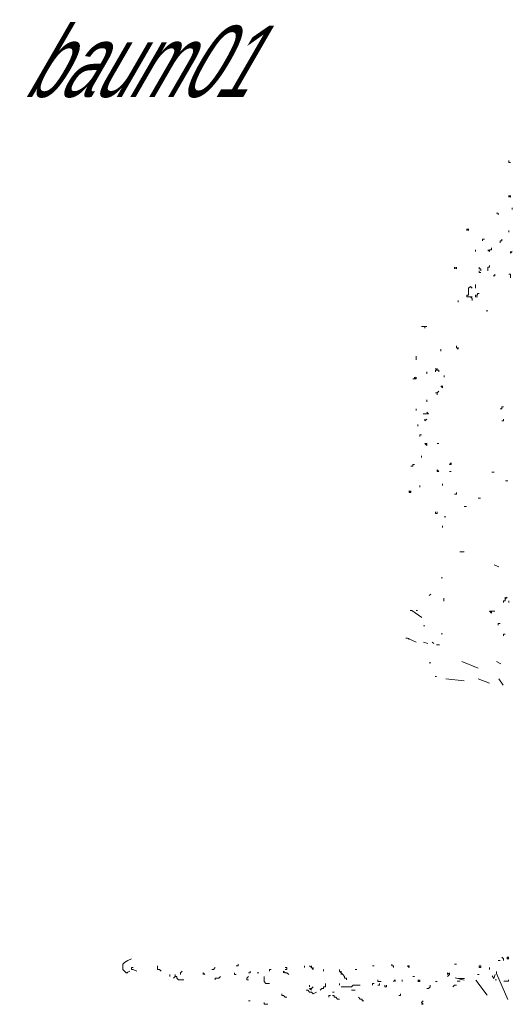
# Model space of a CAD drawing. Extents: x 12.9 to 34.2, y -51.7 to -4.
# Tile 54 of 75: x 13.4 to 15.9, y -9.1 to -4.3. Entities that reach past the tile are written whole.
import ezdxf
from ezdxf.enums import TextEntityAlignment as Align

# ---------------------------------------------------------------- set-up
doc = ezdxf.new("R2010")
doc.units = 0
doc.header["$MEASUREMENT"] = 0
doc.linetypes.add('AUSGEZOGEN', pattern=[0])
doc.layers.add('BLÄTTER', color=64, linetype='CONTINUOUS', lineweight=13)
doc.layers.add('FREIER_TEXT', color=7, linetype='AUSGEZOGEN')

msp = doc.modelspace()

# ---------------------------------------------------------------- linework, layer by layer
at = {"layer": 'BLÄTTER'}
for p, q in [((15.84026, -4.99675), (15.84026, -4.98816)), ((15.84026, -4.98816), (15.84026, -4.99675)), ((15.84026, -4.99675), (15.84885, -4.99675)), ((15.84885, -4.99675), (15.84026, -4.99675)), ((15.84026, -5.16856), (15.84026, -5.15997)), ((15.84026, -5.15997), (15.84885, -5.16856)), ((15.84885, -5.16856), (15.84026, -5.15997)), ((15.84026, -5.15997), (15.84026, -5.16856)), ((15.84885, -5.16856), (15.84885, -5.15997)), ((15.84885, -5.15997), (15.84885, -5.16856)), ((15.84885, -5.16856), (15.84885, -5.15997)), ((15.84885, -5.15997), (15.84885, -5.16856)), ((15.84885, -5.16856), (15.84885, -5.15997)), ((15.84885, -5.15997), (15.84885, -5.16856)), ((15.85744, -5.2287), (15.85744, -5.22011)), ((15.85744, -5.22011), (15.85744, -5.2287)), ((15.78872, -5.24588), (15.78013, -5.24588)), ((15.78872, -5.24588), (15.78872, -5.25447)), ((15.78872, -5.25447), (15.78872, -5.24588)), ((15.64268, -5.33179), (15.63409, -5.32319)), ((15.63409, -5.32319), (15.63409, -5.33179)), ((15.63409, -5.33179), (15.63409, -5.32319)), ((15.64268, -5.32319), (15.64268, -5.33179)), ((15.71999, -5.37474), (15.7114, -5.37474)), ((15.7114, -5.37474), (15.7114, -5.38333)), ((15.7114, -5.38333), (15.7114, -5.37474)), ((15.7114, -5.37474), (15.7114, -5.38333)), ((15.7114, -5.38333), (15.7114, -5.37474)), ((15.7114, -5.37474), (15.7114, -5.38333)), ((15.8059, -5.38333), (15.8059, -5.37474)), ((15.84026, -5.33179), (15.84026, -5.34038)), ((15.84026, -5.34038), (15.84026, -5.33179)), ((15.75436, -5.42628), (15.75436, -5.41769)), ((15.75436, -5.41769), (15.75436, -5.42628)), ((15.79731, -5.39192), (15.79731, -5.38333)), ((15.79731, -5.38333), (15.79731, -5.39192)), ((15.79731, -5.39192), (15.79731, -5.38333)), ((15.79731, -5.38333), (15.8059, -5.38333)), ((15.67704, -5.43487), (15.67704, -5.42628)), ((15.67704, -5.42628), (15.67704, -5.43487)), ((15.67704, -5.43487), (15.67704, -5.42628)), ((15.67704, -5.42628), (15.67704, -5.43487)), ((15.74577, -5.43487), (15.73718, -5.42628)), ((15.73718, -5.42628), (15.74577, -5.43487)), ((15.74577, -5.43487), (15.74577, -5.42628)), ((15.74577, -5.42628), (15.75436, -5.42628)), ((15.84885, -5.44346), (15.84885, -5.43487)), ((15.84885, -5.43487), (15.84885, -5.44346)), ((15.84885, -5.44346), (15.84885, -5.43487)), ((15.84885, -5.43487), (15.84885, -5.44346)), ((15.84885, -5.44346), (15.84885, -5.43487)), ((15.84885, -5.43487), (15.84885, -5.44346)), ((15.84885, -5.44346), (15.85744, -5.43487)), ((15.58254, -5.52078), (15.57395, -5.51219)), ((15.57395, -5.51219), (15.57395, -5.52078)), ((15.58254, -5.52078), (15.58254, -5.51219)), ((15.58254, -5.51219), (15.58254, -5.52078)), ((15.58254, -5.52078), (15.58254, -5.51219)), ((15.58254, -5.51219), (15.58254, -5.52078)), ((15.69422, -5.52078), (15.69422, -5.51219)), ((15.73718, -5.52078), (15.73718, -5.51219)), ((15.73718, -5.51219), (15.74577, -5.51219)), ((15.74577, -5.51219), (15.74577, -5.5036)), ((15.70281, -5.52078), (15.69422, -5.52078)), ((15.69422, -5.53796), (15.69422, -5.52937)), ((15.69422, -5.52937), (15.69422, -5.53796)), ((15.70281, -5.53796), (15.69422, -5.53796)), ((15.70281, -5.52078), (15.70281, -5.52937)), ((15.70281, -5.52937), (15.70281, -5.52078)), ((15.70281, -5.52078), (15.70281, -5.52937)), ((15.70281, -5.52937), (15.70281, -5.52078)), ((15.73718, -5.52937), (15.73718, -5.52078)), ((15.76295, -5.55514), (15.77154, -5.55514)), ((15.77154, -5.55514), (15.77154, -5.54655)), ((15.84885, -5.54655), (15.84026, -5.54655)), ((15.84885, -5.55514), (15.84885, -5.54655)), ((15.84885, -5.56373), (15.84885, -5.55514)), ((15.64268, -5.61528), (15.65127, -5.60669)), ((15.64268, -5.62387), (15.64268, -5.61528)), ((15.65127, -5.60669), (15.65986, -5.61528)), ((15.67704, -5.60669), (15.67704, -5.5981)), ((15.67704, -5.60669), (15.67704, -5.61528)), ((15.67704, -5.61528), (15.67704, -5.60669)), ((15.63409, -5.65823), (15.63409, -5.64964)), ((15.63409, -5.64964), (15.64268, -5.64964)), ((15.65986, -5.65823), (15.63409, -5.65823)), ((15.64268, -5.63246), (15.64268, -5.62387)), ((15.64268, -5.64964), (15.64268, -5.63246)), ((15.65986, -5.66682), (15.65127, -5.65823)), ((15.67704, -5.65823), (15.67704, -5.64964)), ((15.67704, -5.64964), (15.68563, -5.64964)), ((15.68563, -5.65823), (15.67704, -5.65823)), ((15.68563, -5.64964), (15.68563, -5.64105)), ((15.68563, -5.64105), (15.69422, -5.64105)), ((15.59113, -5.684), (15.59113, -5.67541)), ((15.59113, -5.67541), (15.59113, -5.684)), ((15.59113, -5.684), (15.59113, -5.67541)), ((15.65986, -5.66682), (15.65986, -5.67541)), ((15.65986, -5.67541), (15.65986, -5.66682)), ((15.72858, -5.72696), (15.73718, -5.72696)), ((15.41932, -5.80427), (15.41073, -5.80427)), ((15.42791, -5.80427), (15.41932, -5.80427)), ((15.42791, -5.80427), (15.42791, -5.81286)), ((15.42791, -5.81286), (15.42791, -5.80427)), ((15.42791, -5.80427), (15.4365, -5.80427)), ((15.4365, -5.80427), (15.42791, -5.80427)), ((15.58254, -5.90736), (15.58254, -5.89877)), ((15.59113, -5.91595), (15.58254, -5.90736)), ((15.59113, -5.90736), (15.59113, -5.91595)), ((15.59113, -5.91595), (15.59113, -5.90736)), ((15.59113, -5.90736), (15.59113, -5.91595)), ((15.38496, -5.9589), (15.38496, -5.95031)), ((15.50523, -5.91595), (15.50523, -5.92454)), ((15.50523, -5.92454), (15.50523, -5.91595)), ((15.38496, -5.9675), (15.38496, -5.9589)), ((15.38496, -5.9589), (15.38496, -5.9675)), ((15.38496, -5.9675), (15.38496, -5.9589)), ((15.4365, -6.02763), (15.4365, -6.03622)), ((15.4365, -6.03622), (15.4365, -6.02763)), ((15.48805, -6.01904), (15.47946, -6.01045)), ((15.47946, -6.01045), (15.48805, -6.01904)), ((15.47946, -6.01904), (15.47946, -6.02763)), ((15.47946, -6.02763), (15.47946, -6.01904)), ((15.47946, -6.01904), (15.48805, -6.01904)), ((15.48805, -6.01904), (15.48805, -6.01045)), ((15.48805, -6.01045), (15.48805, -6.01904)), ((15.48805, -6.01904), (15.48805, -6.01045)), ((15.48805, -6.01045), (15.48805, -6.01904)), ((15.48805, -6.01904), (15.49664, -6.01904)), ((15.49664, -6.01904), (15.48805, -6.01904)), ((15.49664, -6.01904), (15.49664, -6.02763)), ((15.49664, -6.02763), (15.49664, -6.01904)), ((15.52241, -6.0534), (15.52241, -6.04481)), ((15.52241, -6.04481), (15.52241, -6.0534)), ((15.52241, -6.0534), (15.52241, -6.04481)), ((15.52241, -6.04481), (15.52241, -6.0534)), ((15.52241, -6.0534), (15.52241, -6.04481)), ((15.36778, -6.06199), (15.37637, -6.06199)), ((15.37637, -6.06199), (15.38496, -6.0534)), ((15.37637, -6.06199), (15.37637, -6.0534)), ((15.37637, -6.0534), (15.37637, -6.06199)), ((15.38496, -6.06199), (15.37637, -6.06199)), ((15.38496, -6.0534), (15.38496, -6.06199)), ((15.38496, -6.06199), (15.38496, -6.0534)), ((15.38496, -6.0534), (15.38496, -6.06199)), ((15.50523, -6.09636), (15.51382, -6.10495)), ((15.51382, -6.10495), (15.50523, -6.09636)), ((15.51382, -6.10495), (15.51382, -6.09636)), ((15.51382, -6.09636), (15.51382, -6.10495)), ((15.51382, -6.10495), (15.51382, -6.09636)), ((15.51382, -6.09636), (15.51382, -6.10495)), ((15.48805, -6.13072), (15.47946, -6.13072)), ((15.49664, -6.12213), (15.48805, -6.13072)), ((15.48805, -6.13072), (15.48805, -6.13931)), ((15.48805, -6.13931), (15.48805, -6.13072)), ((15.4365, -6.16508), (15.4365, -6.17367)), ((15.4365, -6.17367), (15.4365, -6.16508)), ((15.38496, -6.20803), (15.38496, -6.21663)), ((15.38496, -6.21663), (15.38496, -6.20803)), ((15.38496, -6.20803), (15.38496, -6.21663)), ((15.38496, -6.21663), (15.38496, -6.20803)), ((15.38496, -6.20803), (15.38496, -6.21663)), ((15.38496, -6.21663), (15.38496, -6.20803)), ((15.38496, -6.20803), (15.38496, -6.21663)), ((15.41932, -6.23381), (15.42791, -6.23381)), ((15.42791, -6.23381), (15.4365, -6.23381)), ((15.44509, -6.23381), (15.4365, -6.22522)), ((15.4365, -6.23381), (15.44509, -6.23381)), ((15.79731, -6.20803), (15.8059, -6.20803)), ((15.8059, -6.20803), (15.8059, -6.19944)), ((15.8059, -6.19944), (15.8059, -6.20803)), ((15.8059, -6.20803), (15.8059, -6.19944)), ((15.8059, -6.19944), (15.81449, -6.19944)), ((15.39355, -6.29394), (15.39355, -6.28535)), ((15.4365, -6.25958), (15.42791, -6.26817)), ((15.42791, -6.26817), (15.42791, -6.25958)), ((15.81449, -6.26817), (15.8059, -6.26817)), ((15.8059, -6.26817), (15.81449, -6.26817)), ((15.81449, -6.26817), (15.81449, -6.25958)), ((15.40214, -6.33689), (15.40214, -6.34549)), ((15.40214, -6.34549), (15.40214, -6.33689)), ((15.40214, -6.33689), (15.41073, -6.33689)), ((15.4365, -6.37985), (15.42791, -6.37985)), ((15.42791, -6.37985), (15.4365, -6.38844)), ((15.4365, -6.38844), (15.4365, -6.37985)), ((15.49664, -6.37985), (15.48805, -6.37985)), ((15.41073, -6.43998), (15.41073, -6.44857)), ((15.41073, -6.44857), (15.41073, -6.43998)), ((15.41073, -6.43998), (15.41073, -6.44857)), ((15.36778, -6.49153), (15.36778, -6.48294)), ((15.36778, -6.48294), (15.37637, -6.48294)), ((15.54818, -6.48294), (15.55677, -6.47435)), ((15.55677, -6.48294), (15.54818, -6.48294)), ((15.55677, -6.47435), (15.55677, -6.48294)), ((15.55677, -6.48294), (15.55677, -6.47435)), ((15.35919, -6.49153), (15.36778, -6.49153)), ((15.49664, -6.5173), (15.48805, -6.50871)), ((15.48805, -6.50871), (15.48805, -6.5173)), ((15.48805, -6.5173), (15.49664, -6.5173)), ((15.49664, -6.5173), (15.48805, -6.5173)), ((15.48805, -6.5173), (15.49664, -6.5173)), ((15.54818, -6.5173), (15.55677, -6.5173)), ((15.75668, -6.52055), (15.76798, -6.52055)), ((15.51382, -6.58602), (15.51382, -6.57743)), ((15.82443, -6.5629), (15.83568, -6.5629)), ((15.35059, -6.6118), (15.35059, -6.62039)), ((15.35059, -6.62039), (15.35059, -6.6118)), ((15.35059, -6.6118), (15.35919, -6.62039)), ((15.35919, -6.62039), (15.35059, -6.62039)), ((15.35919, -6.62039), (15.35919, -6.6118)), ((15.35919, -6.6118), (15.35919, -6.62039)), ((15.35919, -6.62039), (15.35919, -6.6118)), ((15.35919, -6.6118), (15.35919, -6.62039)), ((15.40214, -6.58602), (15.40214, -6.59461)), ((15.57395, -6.62898), (15.58254, -6.62898)), ((15.58254, -6.62898), (15.58254, -6.62039)), ((15.58254, -6.62039), (15.58254, -6.62898)), ((15.58254, -6.62898), (15.58254, -6.62039)), ((15.58254, -6.62039), (15.58254, -6.62898)), ((15.58254, -6.62898), (15.58254, -6.62039)), ((15.68898, -6.64755), (15.70023, -6.64755)), ((15.47946, -6.72348), (15.47946, -6.71488)), ((15.47946, -6.72348), (15.48805, -6.72348)), ((15.48805, -6.72348), (15.47946, -6.72348)), ((15.48805, -6.72348), (15.48805, -6.71488)), ((15.48805, -6.71488), (15.48805, -6.72348)), ((15.62123, -6.6899), (15.63253, -6.6899)), ((15.531, -6.74066), (15.52241, -6.74066)), ((15.51382, -6.78361), (15.51382, -6.7922)), ((15.51382, -6.7922), (15.51382, -6.78361)), ((15.51382, -6.78361), (15.51382, -6.7922)), ((15.51382, -6.7922), (15.51382, -6.78361)), ((15.51382, -6.78361), (15.51382, -6.7922)), ((15.51382, -6.7922), (15.51382, -6.78361)), ((15.51382, -6.78361), (15.51382, -6.7922)), ((15.59863, -6.9121), (15.62123, -6.9121)), ((15.76798, -6.9756), (15.79053, -6.9862)), ((15.50693, -7.0392), (15.51413, -7.0392)), ((15.44933, -7.12695), (15.45653, -7.1202)), ((15.52133, -7.15395), (15.52133, -7.14045)), ((15.81449, -7.1616), (15.81449, -7.15301)), ((15.81449, -7.15301), (15.82308, -7.15301)), ((15.82308, -7.14442), (15.82308, -7.13583)), ((15.82308, -7.13583), (15.82308, -7.14442)), ((15.82308, -7.14442), (15.83167, -7.13583)), ((15.82308, -7.15301), (15.82308, -7.14442)), ((15.84026, -7.1616), (15.84026, -7.15301)), ((15.35573, -7.2012), (15.36293, -7.2012)), ((15.36293, -7.2012), (15.41333, -7.23495)), ((15.38453, -7.2012), (15.39173, -7.2012)), ((15.75436, -7.20455), (15.74577, -7.20455)), ((15.74577, -7.20455), (15.75436, -7.21314)), ((15.75436, -7.21314), (15.75436, -7.20455)), ((15.75436, -7.20455), (15.77154, -7.20455)), ((15.42053, -7.27545), (15.42773, -7.27545)), ((15.78872, -7.27328), (15.78872, -7.26469)), ((15.78872, -7.26469), (15.79731, -7.26469)), ((15.79731, -7.26469), (15.78872, -7.26469)), ((15.33413, -7.3362), (15.34133, -7.3362)), ((15.34133, -7.3362), (15.38453, -7.35645)), ((15.34853, -7.3362), (15.34853, -7.34295)), ((15.42053, -7.35645), (15.44213, -7.3632)), ((15.47093, -7.3632), (15.46373, -7.35645)), ((15.51413, -7.31595), (15.50693, -7.31595)), ((15.82308, -7.31623), (15.81449, -7.31623)), ((15.81449, -7.31623), (15.81449, -7.32482)), ((15.81449, -7.32482), (15.81449, -7.31623)), ((15.48533, -7.36995), (15.49973, -7.36995)), ((15.60993, -7.4518), (15.68898, -7.48355)), ((15.77928, -7.4518), (15.80183, -7.4624)), ((15.44933, -7.4577), (15.45653, -7.4577)), ((15.47813, -7.5252), (15.48533, -7.5252)), ((15.53093, -7.5365), (15.62123, -7.54705)), ((15.68898, -7.5365), (15.74538, -7.55765)), ((15.79053, -7.5365), (15.81313, -7.5682)), ((15.81449, -8.9141), (15.8059, -8.90551)), ((15.83167, -8.90551), (15.83167, -8.9141)), ((15.84026, -8.9141), (15.83167, -8.90551)), ((15.83167, -8.90551), (15.84026, -8.90551)), ((13.94172, -8.93987), (13.95031, -8.93128)), ((13.94172, -8.95705), (13.94172, -8.93987)), ((13.94172, -8.96564), (13.94172, -8.95705)), ((13.95031, -8.93128), (13.9675, -8.92269)), ((13.9675, -8.92269), (13.98468, -8.9141)), ((13.98468, -8.96564), (13.98468, -8.95705)), ((13.98468, -8.95705), (13.99327, -8.95705)), ((14.11354, -8.95705), (14.11354, -8.94846)), ((14.11354, -8.96564), (14.11354, -8.95705)), ((14.38844, -8.96564), (14.39703, -8.95705)), ((14.50012, -8.94846), (14.50871, -8.94846)), ((14.50871, -8.94846), (14.50871, -8.93987)), ((14.74925, -8.95705), (14.74066, -8.95705)), ((14.74925, -8.96564), (14.74925, -8.95705)), ((14.83515, -8.95705), (14.83515, -8.94846)), ((14.86952, -8.95705), (14.86093, -8.94846)), ((14.86952, -8.95705), (14.86952, -8.94846)), ((14.86952, -8.94846), (14.86952, -8.95705)), ((14.87811, -8.96564), (14.86952, -8.95705)), ((14.87811, -8.96564), (14.87811, -8.95705)), ((14.87811, -8.95705), (14.87811, -8.96564)), ((15.17019, -8.94846), (15.17878, -8.94846)), ((15.17878, -8.94846), (15.17019, -8.94846)), ((15.26469, -8.94846), (15.26469, -8.93987)), ((15.27328, -8.94846), (15.26469, -8.94846)), ((15.27328, -8.95705), (15.27328, -8.94846)), ((15.342, -8.94846), (15.35059, -8.95705)), ((15.35059, -8.94846), (15.342, -8.94846)), ((15.35059, -8.95705), (15.35059, -8.94846)), ((15.58254, -8.93987), (15.57395, -8.93987)), ((15.69422, -8.94846), (15.69422, -8.95705)), ((15.70281, -8.94846), (15.69422, -8.94846)), ((15.69422, -8.95705), (15.70281, -8.95705)), ((15.70281, -8.95705), (15.70281, -8.94846)), ((15.74577, -8.96564), (15.74577, -8.95705)), ((15.74577, -8.95705), (15.74577, -8.96564)), ((15.74577, -8.96564), (15.74577, -8.95705)), ((15.74577, -8.95705), (15.74577, -8.96564)), ((15.74577, -8.96564), (15.74577, -8.95705)), ((15.78872, -8.92269), (15.79731, -8.92269)), ((15.81449, -8.92269), (15.81449, -8.9141)), ((15.83167, -8.9141), (15.84026, -8.9141)), ((13.95031, -8.97423), (13.94172, -8.96564)), ((13.95891, -8.98282), (13.95031, -8.97423)), ((13.95891, -8.98282), (13.97609, -8.97423)), ((13.9675, -8.98282), (13.95891, -8.98282)), ((13.99327, -8.96564), (13.98468, -8.96564)), ((14.01045, -8.97423), (13.99327, -8.96564)), ((14.12213, -8.96564), (14.11354, -8.96564)), ((14.13072, -8.97423), (14.12213, -8.96564)), ((14.17367, -9), (14.17367, -8.99141)), ((14.19085, -9.0086), (14.19944, -9)), ((14.19944, -9), (14.19944, -8.99141)), ((14.20804, -9), (14.19944, -9)), ((14.20804, -9.0086), (14.20804, -9)), ((14.22522, -8.98282), (14.23381, -8.97423)), ((14.22522, -8.99141), (14.22522, -8.98282)), ((14.22522, -8.98282), (14.22522, -8.99141)), ((14.22522, -8.99141), (14.22522, -8.98282)), ((14.34549, -8.99141), (14.3369, -8.98282)), ((14.3369, -8.98282), (14.3369, -8.99141)), ((14.3369, -8.99141), (14.3369, -8.98282)), ((14.38844, -8.96564), (14.37985, -8.96564)), ((14.37985, -8.96564), (14.38844, -8.96564)), ((14.41421, -9.0086), (14.4228, -9)), ((14.49153, -8.99141), (14.49153, -8.98282)), ((14.49153, -8.98282), (14.49153, -8.99141)), ((14.49153, -8.99141), (14.49153, -8.98282)), ((14.50012, -8.99141), (14.49153, -8.99141)), ((14.55166, -9.0086), (14.56025, -9)), ((14.56025, -8.98282), (14.56884, -8.98282)), ((14.56884, -8.98282), (14.56884, -8.97423)), ((14.60321, -8.98282), (14.6118, -8.98282)), ((14.63757, -9.0086), (14.63757, -9)), ((14.66334, -8.97423), (14.66334, -8.96564)), ((14.66334, -8.96564), (14.67193, -8.96564)), ((14.74066, -8.98282), (14.73207, -8.97423)), ((14.73207, -8.97423), (14.73207, -8.98282)), ((14.73207, -8.98282), (14.73207, -8.97423)), ((14.74925, -8.96564), (14.74066, -8.96564)), ((14.74066, -8.96564), (14.74925, -8.96564)), ((14.74925, -8.98282), (14.74066, -8.98282)), ((14.75784, -8.99141), (14.74925, -8.98282)), ((14.92965, -8.97423), (14.92965, -8.96564)), ((14.92965, -8.96564), (14.92965, -8.97423)), ((14.92965, -8.97423), (14.92965, -8.96564)), ((15.00697, -8.97423), (15.00697, -8.96564)), ((15.01556, -8.98282), (15.00697, -8.97423)), ((15.01556, -8.98282), (15.01556, -8.97423)), ((15.01556, -8.99141), (15.01556, -8.98282)), ((15.02415, -8.99141), (15.01556, -8.98282)), ((15.03274, -9), (15.02415, -8.99141)), ((15.03274, -9.0086), (15.03274, -9)), ((15.09287, -8.96564), (15.08428, -8.96564)), ((15.36778, -9), (15.37637, -9)), ((15.54818, -8.99141), (15.53959, -8.98282)), ((15.53959, -8.98282), (15.53959, -8.99141)), ((15.53959, -8.99141), (15.53959, -8.98282)), ((15.53959, -9), (15.54818, -8.99141)), ((15.54818, -8.99141), (15.54818, -8.98282)), ((15.54818, -8.98282), (15.54818, -8.99141)), ((15.68563, -8.99141), (15.69422, -8.99141)), ((15.69422, -8.99141), (15.68563, -8.99141)), ((15.76613, -9.01035), (15.75893, -8.99685)), ((15.76613, -9.01035), (15.77333, -8.9901)), ((15.77928, -8.97565), (15.77928, -8.98625)), ((15.77928, -8.98625), (15.83568, -9.11325)), ((14.21663, -9.01719), (14.20804, -9.0086)), ((14.22522, -9.01719), (14.21663, -9.01719)), ((14.2424, -9.01719), (14.22522, -9.01719)), ((14.39703, -9.01719), (14.39703, -9.0086)), ((14.39703, -9.0086), (14.40562, -9.0086)), ((14.40562, -9.0086), (14.41421, -9.0086)), ((14.55166, -9.01719), (14.55166, -9.0086)), ((14.56025, -9.01719), (14.55166, -9.01719)), ((14.63757, -9.01719), (14.63757, -9.0086)), ((14.63757, -9.02578), (14.63757, -9.01719)), ((14.64616, -9.03437), (14.63757, -9.02578)), ((14.66334, -9.03437), (14.64616, -9.03437)), ((14.86093, -9.04296), (14.86093, -9.05155)), ((14.86093, -9.05155), (14.86093, -9.04296)), ((14.86952, -9.06014), (14.87811, -9.05155)), ((14.92965, -9.06014), (14.92965, -9.05155)), ((14.92965, -9.05155), (14.93824, -9.05155)), ((14.93824, -9.04296), (14.93824, -9.03437)), ((14.93824, -9.05155), (14.93824, -9.04296)), ((15.00697, -9.04296), (15.00697, -9.03437)), ((15.00697, -9.03437), (15.00697, -9.04296)), ((15.03274, -9.05155), (15.01556, -9.05155)), ((15.04133, -9.0086), (15.03274, -9.0086)), ((15.04992, -9.05155), (15.03274, -9.05155)), ((15.04133, -9.01719), (15.04133, -9.0086)), ((15.0671, -9.05155), (15.04992, -9.05155)), ((15.07569, -9.04296), (15.0671, -9.05155)), ((15.08428, -9.04296), (15.07569, -9.04296)), ((15.09287, -9.04296), (15.08428, -9.04296)), ((15.10147, -9.04296), (15.09287, -9.04296)), ((15.11006, -9.04296), (15.10147, -9.04296)), ((15.17019, -9.04296), (15.17019, -9.03437)), ((15.17019, -9.03437), (15.17878, -9.03437)), ((15.19596, -9.02578), (15.19596, -9.01719)), ((15.20455, -9.02578), (15.19596, -9.02578)), ((15.20455, -9.04296), (15.19596, -9.04296)), ((15.19596, -9.04296), (15.20455, -9.04296)), ((15.21314, -9.02578), (15.20455, -9.02578)), ((15.20455, -9.04296), (15.20455, -9.03437)), ((15.23033, -9.04296), (15.23033, -9.05155)), ((15.23033, -9.05155), (15.23892, -9.05155)), ((15.23892, -9.05155), (15.23892, -9.04296)), ((15.27328, -9.02578), (15.28187, -9.01719)), ((15.28187, -9.02578), (15.28187, -9.01719)), ((15.31623, -9.02578), (15.31623, -9.01719)), ((15.40214, -9.02578), (15.39355, -9.01719)), ((15.39355, -9.02578), (15.40214, -9.02578)), ((15.40214, -9.02578), (15.40214, -9.01719)), ((15.40214, -9.01719), (15.40214, -9.02578)), ((15.44509, -9.06014), (15.45368, -9.05155)), ((15.45368, -9.05155), (15.45368, -9.04296)), ((15.47946, -9.02578), (15.48805, -9.02578)), ((15.56536, -9.05155), (15.57395, -9.04296)), ((15.57395, -9.04296), (15.58254, -9.04296)), ((15.57608, -9.0074), (15.62123, -9.018)), ((15.58613, -9.02385), (15.60053, -9.02385)), ((15.59333, -9.01035), (15.62213, -9.01035)), ((15.67768, -9.018), (15.73413, -9.0921)), ((15.77333, -9.0171), (15.78053, -9.0171)), ((15.81653, -9.02385), (15.83818, -9.02385)), ((15.83818, -9.02385), (15.83818, -9.0171)), ((14.72348, -9.0945), (14.72348, -9.08591)), ((14.73207, -9.0945), (14.72348, -9.0945)), ((14.74066, -9.10309), (14.73207, -9.0945)), ((14.74925, -9.10309), (14.74066, -9.10309)), ((14.85234, -9.06873), (14.84375, -9.06873)), ((14.86093, -9.07732), (14.85234, -9.06873)), ((14.86952, -9.06873), (14.86093, -9.06014)), ((14.86093, -9.06014), (14.86952, -9.06014)), ((14.86952, -9.07732), (14.86093, -9.07732)), ((14.87811, -9.08591), (14.86952, -9.07732)), ((14.89529, -9.07732), (14.87811, -9.08591)), ((14.91247, -9.06873), (14.92106, -9.06014)), ((14.92106, -9.06014), (14.92965, -9.06014)), ((14.95542, -9.10309), (14.95542, -9.0945)), ((14.95542, -9.0945), (14.96401, -9.0945)), ((14.97261, -9.07732), (14.9812, -9.07732)), ((14.9812, -9.0945), (14.97261, -9.0945)), ((14.9812, -9.10309), (14.9812, -9.0945)), ((14.98979, -9.10309), (14.9812, -9.10309)), ((14.99838, -9.11168), (14.98979, -9.10309)), ((15.0671, -9.06873), (15.07569, -9.06873)), ((15.07569, -9.06873), (15.08428, -9.06873)), ((15.11006, -9.11168), (15.10147, -9.10309)), ((15.30764, -9.0945), (15.29905, -9.0945)), ((15.30764, -9.08591), (15.30764, -9.0945)), ((15.4365, -9.06014), (15.44509, -9.06014)), ((14.56884, -9.12027), (14.56025, -9.12027)), ((14.63757, -9.13746), (14.63757, -9.12886)), ((14.64616, -9.13746), (14.63757, -9.13746)), ((14.65475, -9.13746), (14.64616, -9.13746)), ((15.00697, -9.11168), (14.99838, -9.11168)), ((15.11865, -9.11168), (15.11006, -9.11168)), ((15.11865, -9.12027), (15.11865, -9.11168)), ((15.12724, -9.12027), (15.11865, -9.12027)), ((15.41073, -9.12886), (15.41932, -9.12027)), ((15.41932, -9.13746), (15.41073, -9.12886)), ((15.41073, -9.13746), (15.41932, -9.13746))]:
    msp.add_line(p, q, dxfattribs=at)

# ---------------------------------------------------------------- texts
at = {"layer": 'FREIER_TEXT', "color": 5, "linetype": 'Continuous', "lineweight": 50, "oblique": 30, "width": 0.65}
msp.add_text('baum01', height=0.35, dxfattribs=at).set_placement((14, -4.5), align=Align.MIDDLE_CENTER)

doc.saveas('drawing.dxf')
